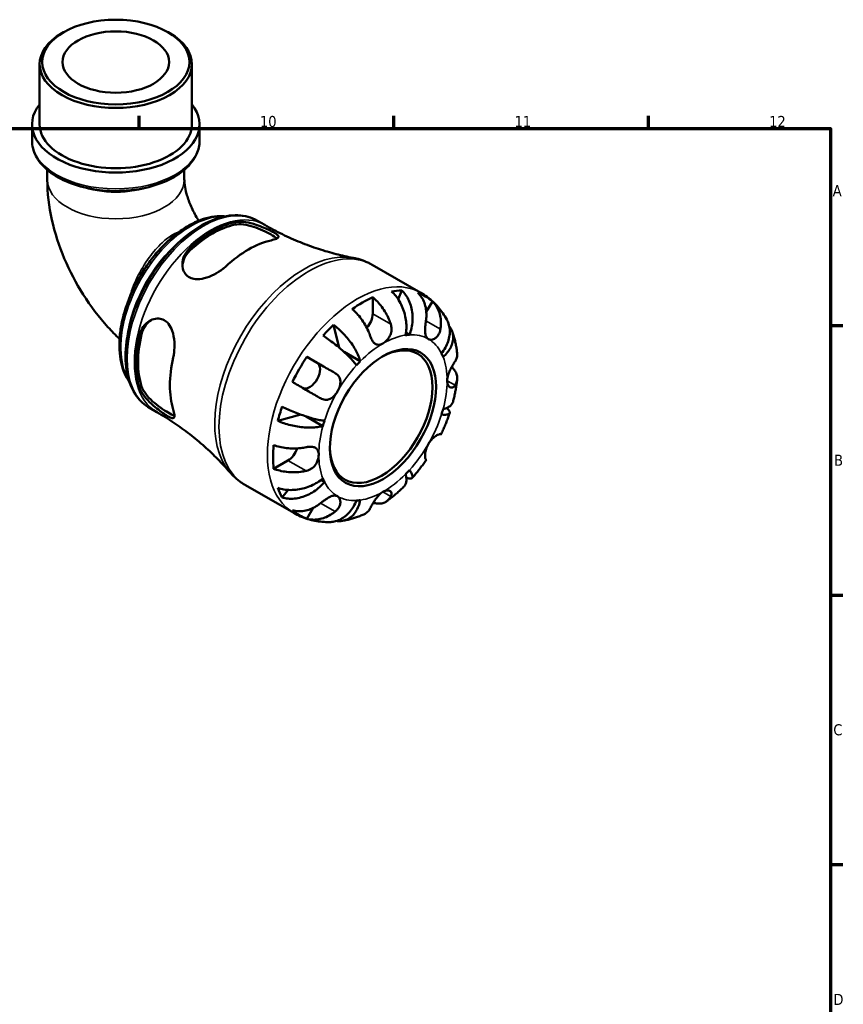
# Model space of a CAD drawing. Header units: millimetres. Extents: x 0 to 902, y -215 to 604.
# Tile 5 of 5: x 598 to 825, y 333 to 604. Entities that reach past the tile are written whole.
import ezdxf

# ---------------------------------------------------------------- set-up
doc = ezdxf.new("R2010")
doc.units = ezdxf.units.MM
for name, color, linetype, lineweight in [('Border (ANSI)', 7, 'Continuous', 70), ('Visible (ANSI)', 7, 'Continuous', 50), ('Visible Narrow (ANSI)', 7, 'Continuous', 35)]:
    doc.layers.add(name, color=color, linetype=linetype, lineweight=lineweight)
doc.styles.add('Note Text (ANSI)', font='tahoma.ttf')

# ---------------------------------------------------------------- blocks, each defined once
blk = doc.blocks.new('Borders Default Border')
at = {"layer": 'Border (ANSI)'}
for p, q in [((630.75, 574), (630.75, 577.45)), ((700.83, 574), (700.83, 577.45)), ((770.92, 574), (770.92, 577.45)), ((821, 519.75), (824.45, 519.75)), ((821, 445.5), (824.45, 445.5)), ((821, 371.25), (824.45, 371.25))]:
    blk.add_line(p, q, dxfattribs=at)
at = {"layer": 'Border (ANSI)', "flags": 128}
blk.add_lwpolyline([(20, 20), (20, 574), (821, 574), (821, 20), (20, 20)], dxfattribs=at)
at = {"layer": 'Border (ANSI)', "attachment_point": 7, "style": 'Note Text (ANSI)'}
for s, insert, char_height in [('10', (663.96, 574.34), 3.048), ('11', (734.04, 574.4), 3.048), ('12', (804.13, 574.4), 3.048), ('A', (821.63, 555.35), 3.05), ('B', (821.99, 481.1), 3.05), ('C', (821.8, 406.8), 3.05), ('D', (821.81, 332.6), 3.05)]:
    blk.add_mtext(s, dxfattribs=dict(at, insert=insert, char_height=char_height))

msp = doc.modelspace()

# ---------------------------------------------------------------- linework, layer by layer
at = {"layer": 'Visible (ANSI)'}
for p, q in [((609.916, 600.507), (609.42, 600.219)), ((638.671, 600.507), (639.168, 600.219)), ((603.339, 575.123), (603.339, 591.719)), ((645.249, 575.123), (645.249, 591.719)), ((601.243, 570.633), (601.243, 575.123)), ((647.344, 570.633), (647.344, 575.123)), ((605.434, 562.598), (605.434, 559.97)), ((643.153, 562.598), (643.153, 559.97)), ((663.27, 548.584), (665.292, 547.419)), ((694.903, 536.426), (708.228, 528.752)), ((702.991, 529.389), (702.029, 526.945)), ((695.005, 527.497), (695.005, 522.945)), ((711.46, 526.383), (709.766, 523.449)), ((684.195, 519.923), (685.819, 513.599)), ((705.117, 517.167), (704.18, 517.707)), ((676.893, 511.102), (679.676, 509.486)), ((691.594, 509.881), (687.123, 512.456)), ((633.578, 497.022), (635.6, 495.857)), ((675.223, 495.181), (668.901, 493.431)), ((681.293, 492.038), (676.724, 494.669)), ((671.67, 482.529), (667.733, 480.262)), ((659.971, 475.765), (673.296, 468.091)), ((681.726, 476.653), (680.786, 477.194)), ((671.72, 474.443), (670.075, 472.376)), ((678.602, 469.472), (676.893, 466.511))]:
    msp.add_line(p, q, dxfattribs=at)
for centre, major_axis, ratio in [((624.294, 592.291), (-20.255, 0), 0.5758617), ((624.294, 592.291), (-14.668, 0), 0.5758617), ((697.833, 494.35), (-10.33, -17.938), 0.5780931)]:
    msp.add_ellipse(centre, major_axis=major_axis, ratio=ratio, dxfattribs=at)
for centre, major_axis, ratio, start_param, end_param in [((624.294, 591.719), (-20.955, 0), 0.5758617, 5.5016397, 10.2063236), ((624.294, 575.123), (-23.05, 0), 0.5758617, 5.8534856, 9.8544776), ((624.294, 575.123), (-20.955, 0), 0.5758617, 0, 3.1415927), ((650.899, 521.378), (14.847, 25.782), 0.5780931, 0.4831892, 1.0837397), ((650.899, 521.378), (14.447, 25.088), 0.5780931, 0.4746049, 1.092324), ((660.798, 515.677), (-15.245, -26.474), 0.5780931, 3.6328631, 4.2172511), ((692.176, 497.607), (17.365, 30.155), 0.5780931, 0.328385, 0.4531457), ((692.176, 497.607), (17.365, 30.155), 0.5780931, 0.6682605, 0.8986684), ((692.176, 497.607), (17.365, 30.155), 0.5780931, 6.1660477, 6.3964555), ((692.176, 521.316), (-1.996, -3.466), 0.5780931, 1.2293367, 2.3542608), ((692.176, 497.607), (17.365, 30.155), 0.5780931, 1.1137832, 1.2385439), ((650.899, 521.378), (14.847, 25.782), 0.5780931, 2.0539855, 2.654536), ((650.899, 521.378), (14.447, 25.088), 0.5780931, 2.0454012, 2.6631203), ((697.338, 494.635), (9.981, 17.332), 0.5780931, 2.3715442, 7.0532338), ((697.833, 494.35), (12.476, 21.665), 0.5780931, 0.3587599, 0.4227708), ((660.798, 515.677), (-15.245, -26.474), 0.5780931, 5.2036594, 5.7880475), ((692.176, 497.607), (17.365, 30.155), 0.5780931, 1.4536587, 1.6840665), ((697.833, 494.35), (-12.476, -21.665), 0.5780931, 4.2857507, 4.3497617), ((697.833, 494.35), (12.476, 21.665), 0.5780931, 5.8565471, 5.920558), ((677.676, 506.022), (1.996, 3.466), 0.5780931, 3.2060129, 6.2812516), ((692.176, 497.607), (17.365, 30.155), 0.5780931, 1.8991814, 2.023942), ((697.833, 494.35), (12.476, 21.665), 0.5780931, 5.0711489, 5.1351598), ((697.833, 494.35), (-12.476, -21.665), 0.5780931, 5.0711489, 5.1351598), ((692.176, 497.607), (17.365, 30.155), 0.5780931, 2.2390569, 2.4694647), ((671.67, 485.799), (-1.996, -3.466), 0.5780931, 0.7834645, 1.9156896), ((697.833, 494.35), (-12.476, -21.665), 0.5780931, 5.8565471, 5.920558), ((697.833, 494.35), (12.476, 21.665), 0.5780931, 4.2857507, 4.3497617), ((692.176, 497.607), (-17.365, -30.155), 0.5780931, 5.8261722, 5.9509328), ((697.833, 494.35), (-12.476, -21.665), 0.5780931, 0.3587599, 0.4227708), ((692.176, 497.607), (-17.365, -30.155), 0.5780931, 6.1660477, 6.3964555)]:
    msp.add_ellipse(centre, major_axis=major_axis, ratio=ratio, start_param=start_param, end_param=end_param, dxfattribs=at)
for points, knots in [([(601.243, 570.633), (601.243, 569.212), (601.603, 567.796), (602.995, 565.072), (604.064, 563.774), (606.844, 561.388), (608.599, 560.32), (612.582, 558.566), (614.814, 557.886), (619.511, 556.983), (621.972, 556.757), (626.886, 556.774), (629.337, 557.016), (633.999, 557.948), (636.209, 558.638), (640.174, 560.42), (641.928, 561.513), (644.766, 564.019), (645.861, 565.433), (647.068, 568.139), (647.344, 569.385), (647.344, 570.633)], [3.9269908, 3.9269908, 3.9269908, 3.9269908, 4.2131481, 4.2131481, 4.5180924, 4.5180924, 4.845054, 4.845054, 5.1753401, 5.1753401, 5.503927, 5.503927, 5.8317454, 5.8317454, 6.1603857, 6.1603857, 6.4907039, 6.4907039, 6.8171874, 6.8171874, 7.0685835, 7.0685835, 7.0685835, 7.0685835]), ([(605.434, 559.97), (605.434, 556.196), (605.893, 552.484), (607.507, 545.211), (608.666, 541.649), (611.576, 534.748), (613.328, 531.41), (617.35, 525.075), (619.62, 522.077), (623.155, 518.183), (624.222, 517.091), (625.33, 516.044)], [3.1415927, 3.1415927, 3.1415927, 3.1415927, 3.4276227, 3.4276227, 3.7136527, 3.7136527, 3.9996827, 3.9996827, 4.2857127, 4.2857127, 4.40275, 4.40275, 4.40275, 4.40275]), ([(643.153, 559.97), (643.153, 559.564), (643.186, 559.017), (643.375, 557.673), (643.539, 556.86), (644.045, 555.027), (644.399, 553.995), (645.306, 551.825), (645.868, 550.685), (646.694, 549.25), (646.893, 548.919), (647.098, 548.592)], [3.14159265, 3.14159265, 3.14159265, 3.14159265, 3.31630659, 3.31630659, 3.50399968, 3.50399968, 3.70785997, 3.70785997, 3.92461994, 3.92461994, 3.99068714, 3.99068714, 3.99068714, 3.99068714]), ([(654.373, 549.792), (654.126, 549.817), (653.877, 549.835), (652.688, 549.885), (651.724, 549.817), (649.731, 549.476), (648.701, 549.194), (646.611, 548.422), (645.55, 547.927), (643.435, 546.741), (642.38, 546.048), (640.306, 544.485), (639.287, 543.616), (637.311, 541.728), (636.354, 540.708), (634.522, 538.546), (633.649, 537.404), (632.005, 535.024), (631.234, 533.788), (629.815, 531.25), (629.166, 529.949), (628.005, 527.314), (627.493, 525.98), (626.62, 523.31), (626.259, 521.974), (625.698, 519.332), (625.499, 518.026), (625.27, 515.476), (625.241, 514.231), (625.358, 511.838), (625.504, 510.689), (625.973, 508.522), (626.294, 507.503), (627.079, 505.694), (627.528, 504.891), (628.05, 504.162)], [7.3231321, 7.3231321, 7.3231321, 7.3231321, 7.3643404, 7.3643404, 7.5183556, 7.5183556, 7.6780504, 7.6780504, 7.841079, 7.841079, 8.0053, 8.0053, 8.1695694, 8.1695694, 8.3335172, 8.3335172, 8.4971025, 8.4971025, 8.6604576, 8.6604576, 8.8237292, 8.8237292, 8.9871151, 8.9871151, 9.1507581, 9.1507581, 9.3147719, 9.3147719, 9.4791153, 9.4791153, 9.6432868, 9.6432868, 9.8059087, 9.8059087, 9.9547504, 9.9547504, 9.9547504, 9.9547504]), ([(663.27, 548.584), (661.677, 549.501), (659.852, 550.005), (655.885, 550.168), (653.732, 549.788), (649.267, 548.163), (646.948, 546.871), (642.44, 543.517), (640.253, 541.449), (636.236, 536.763), (634.406, 534.148), (631.278, 528.63), (629.979, 525.73), (628.038, 519.917), (627.398, 517.007), (626.854, 511.451), (626.954, 508.806), (627.924, 504.068), (628.79, 501.965), (631.001, 498.913), (632.2, 497.815), (633.578, 497.022)], [5.4997209, 5.4997209, 5.4997209, 5.4997209, 5.7929356, 5.7929356, 6.1019464, 6.1019464, 6.4276795, 6.4276795, 6.7555425, 6.7555425, 7.0820997, 7.0820997, 7.4080963, 7.4080963, 7.7347334, 7.7347334, 8.0626536, 8.0626536, 8.3877728, 8.3877728, 8.6413135, 8.6413135, 8.6413135, 8.6413135]), ([(657.121, 548.196), (657.326, 548.24), (657.543, 548.274), (658.441, 548.36), (659.196, 548.323), (660.923, 548.06), (661.91, 547.804), (663.667, 547.227), (664.435, 546.933), (665.735, 546.386), (666.27, 546.144), (667.238, 545.675), (667.655, 545.457), (668.437, 544.997), (668.74, 544.774), (669.123, 544.326), (669.123, 544.114), (668.73, 543.73), (668.362, 543.556), (667.587, 543.316), (667.319, 543.245), (667.021, 543.177)], [-2.4578268, -2.4578268, -2.4578268, -2.4578268, -2.3666352, -2.3666352, -2.0973585, -2.0973585, -1.7850668, -1.7850668, -1.5391239, -1.5391239, -1.3442775, -1.3442775, -1.1470909, -1.1470909, -0.8924186, -0.8924186, -0.5700865, -0.5700865, -0.2686379, -0.2686379, -0.135989, -0.135989, -0.135989, -0.135989]), ([(657.121, 547.509), (657.769, 547.643), (658.582, 547.661), (660.346, 547.447), (661.298, 547.217), (663.027, 546.665), (663.926, 546.314), (665.61, 545.557), (666.394, 545.154), (667.648, 544.432), (668.179, 544.078), (668.558, 543.745), (668.583, 543.722), (668.608, 543.699)], [1.0675684, 1.0675684, 1.0675684, 1.0675684, 1.3561218, 1.3561218, 1.6446752, 1.6446752, 1.9107156, 1.9107156, 2.1767561, 2.1767561, 2.4427965, 2.4427965, 2.4630909, 2.4630909, 2.4630909, 2.4630909]), ([(665.292, 547.419), (666.882, 546.504), (668.503, 545.644), (671.779, 544.047), (673.435, 543.311), (676.748, 541.97), (678.406, 541.365), (681.694, 540.286), (683.324, 539.813), (686.528, 538.994), (688.101, 538.648), (689.634, 538.361)], [5.49972085, 5.49972085, 5.49972085, 5.49972085, 5.5397163, 5.5397163, 5.57971174, 5.57971174, 5.61970719, 5.61970719, 5.65970263, 5.65970263, 5.69969808, 5.69969808, 5.69969808, 5.69969808]), ([(654.576, 536.011), (654.313, 535.768), (654.031, 535.53), (653.013, 534.738), (652.211, 534.225), (650.487, 533.329), (649.56, 532.957), (647.816, 532.516), (646.995, 532.422), (645.656, 532.542), (645.124, 532.684), (644.203, 533.152), (643.822, 533.46), (643.14, 534.299), (642.885, 534.848), (642.573, 536.2), (642.589, 537.021), (642.979, 538.662), (643.368, 539.481), (644.154, 540.5), (644.403, 540.774), (644.676, 541.029)], [-2.480382, -2.480382, -2.480382, -2.480382, -2.3632864, -2.3632864, -2.0797682, -2.0797682, -1.7797913, -1.7797913, -1.5082102, -1.5082102, -1.3050069, -1.3050069, -1.1133462, -1.1133462, -0.8807716, -0.8807716, -0.5859506, -0.5859506, -0.278928, -0.278928, -0.1569413, -0.1569413, -0.1569413, -0.1569413]), ([(642.64, 536.162), (642.687, 536.815), (642.849, 537.498), (643.484, 538.967), (644.028, 539.73), (644.676, 540.342)], [0.59173766, 0.59173766, 0.59173766, 0.59173766, 0.82063425, 0.82063425, 1.10918766, 1.10918766, 1.10918766, 1.10918766]), ([(694.903, 536.426), (694.576, 536.614), (694.243, 536.791), (693.565, 537.121), (693.22, 537.275), (692.522, 537.557), (692.168, 537.687), (691.454, 537.921), (691.094, 538.026), (690.367, 538.211), (690.002, 538.292), (689.634, 538.361)], [5.49972085, 5.49972085, 5.49972085, 5.49972085, 5.5397163, 5.5397163, 5.57971174, 5.57971174, 5.61970719, 5.61970719, 5.65970263, 5.65970263, 5.69969808, 5.69969808, 5.69969808, 5.69969808]), ([(704.072, 517.066), (704.182, 517.621), (704.259, 518.252), (704.308, 519.547), (704.28, 520.21), (704.148, 521.427), (704.032, 522.092), (703.702, 523.4), (703.487, 524.043), (703.024, 525.18), (702.734, 525.78), (702.076, 526.904), (701.708, 527.43), (700.995, 528.304), (700.587, 528.736), (700.157, 529.114)], [4.4593823, 4.4593823, 4.4593823, 4.4593823, 4.6457401, 4.6457401, 4.832098, 4.832098, 5.0177489, 5.0177489, 5.2033998, 5.2033998, 5.388581, 5.388581, 5.5737621, 5.5737621, 5.753847, 5.753847, 5.753847, 5.753847]), ([(702.991, 529.389), (703.398, 529.008), (703.77, 528.573), (704.397, 527.69), (704.708, 527.16), (705.23, 526.022), (705.442, 525.415), (705.745, 524.262), (705.865, 523.61), (705.991, 522.282), (705.998, 521.606), (705.921, 520.369), (705.831, 519.694), (705.54, 518.376), (705.34, 517.733), (705.117, 517.167)], [0.1897184, 0.1897184, 0.1897184, 0.1897184, 0.3698032, 0.3698032, 0.5549844, 0.5549844, 0.7401655, 0.7401655, 0.9258164, 0.9258164, 1.1114673, 1.1114673, 1.2978252, 1.2978252, 1.484183, 1.484183, 1.484183, 1.484183]), ([(695.005, 527.497), (695.457, 527.129), (695.898, 526.714), (696.692, 525.875), (697.116, 525.373), (697.906, 524.304), (698.273, 523.737), (698.891, 522.664), (699.199, 522.058), (699.662, 520.985), (699.838, 520.52), (699.983, 520.078)], [0.18972425, 0.18972425, 0.18972425, 0.18972425, 0.36926522, 0.36926522, 0.55452014, 0.55452014, 0.73977506, 0.73977506, 0.92607912, 0.92607912, 1.06568045, 1.06568045, 1.06568045, 1.06568045]), ([(709.654, 521.016), (709.728, 521.479), (709.775, 521.965), (709.805, 523.087), (709.76, 523.718), (709.58, 524.833), (709.431, 525.421), (709.015, 526.527), (708.749, 527.044), (708.189, 527.905), (707.846, 528.33), (707.46, 528.704)], [4.90264375, 4.90264375, 4.90264375, 4.90264375, 5.04224508, 5.04224508, 5.22854914, 5.22854914, 5.41380406, 5.41380406, 5.59905898, 5.59905898, 5.77859995, 5.77859995, 5.77859995, 5.77859995]), ([(715.391, 521.39), (715.064, 521.976), (714.708, 522.552), (713.931, 523.672), (713.511, 524.216), (712.61, 525.264), (712.128, 525.767), (711.106, 526.721), (710.565, 527.172), (709.433, 528.011), (708.841, 528.4), (708.228, 528.752)], [5.16582844, 5.16582844, 5.16582844, 5.16582844, 5.23260693, 5.23260693, 5.29938541, 5.29938541, 5.36616389, 5.36616389, 5.43294237, 5.43294237, 5.49972085, 5.49972085, 5.49972085, 5.49972085]), ([(711.46, 526.383), (711.846, 526.009), (712.189, 525.584), (712.749, 524.722), (713.015, 524.205), (713.431, 523.1), (713.58, 522.512), (713.76, 521.396), (713.805, 520.765), (713.775, 519.644), (713.728, 519.158), (713.654, 518.695)], [0.18972425, 0.18972425, 0.18972425, 0.18972425, 0.36926522, 0.36926522, 0.55452014, 0.55452014, 0.73977506, 0.73977506, 0.92607912, 0.92607912, 1.06568045, 1.06568045, 1.06568045, 1.06568045]), ([(694.326, 516.821), (694.181, 517.263), (694.006, 517.727), (693.542, 518.801), (693.234, 519.406), (692.616, 520.48), (692.249, 521.047), (691.459, 522.115), (691.035, 522.617), (690.241, 523.456), (689.8, 523.871), (689.348, 524.239)], [4.90264375, 4.90264375, 4.90264375, 4.90264375, 5.04224508, 5.04224508, 5.22854914, 5.22854914, 5.41380406, 5.41380406, 5.59905898, 5.59905898, 5.77859995, 5.77859995, 5.77859995, 5.77859995]), ([(630.803, 516.999), (630.866, 517.273), (630.945, 517.539), (631.319, 518.564), (631.727, 519.253), (632.817, 520.503), (633.531, 521.025), (634.91, 521.584), (635.549, 521.697), (636.672, 521.609), (637.15, 521.47), (638.041, 520.98), (638.44, 520.636), (639.231, 519.659), (639.576, 518.985), (640.159, 517.301), (640.345, 516.25), (640.484, 514.182), (640.452, 513.164), (640.274, 511.768), (640.202, 511.355), (640.112, 510.959)], [-2.4578268, -2.4578268, -2.4578268, -2.4578268, -2.3666352, -2.3666352, -2.0973585, -2.0973585, -1.7850668, -1.7850668, -1.5391239, -1.5391239, -1.3442775, -1.3442775, -1.1470909, -1.1470909, -0.8924186, -0.8924186, -0.5700865, -0.5700865, -0.2686379, -0.2686379, -0.135989, -0.135989, -0.135989, -0.135989]), ([(631.397, 517.341), (631.603, 518.21), (631.993, 519.064), (632.951, 520.354), (633.467, 520.84), (634.014, 521.209)], [1.06756841, 1.06756841, 1.06756841, 1.06756841, 1.35612182, 1.35612182, 1.58657376, 1.58657376, 1.58657376, 1.58657376]), ([(710.333, 516), (710.185, 516.086), (710.054, 516.2), (709.821, 516.491), (709.723, 516.671), (709.54, 517.161), (709.475, 517.493), (709.412, 518.216), (709.411, 518.596), (709.444, 519.275), (709.468, 519.559), (709.527, 520.122), (709.562, 520.398), (709.619, 520.786), (709.636, 520.902), (709.654, 521.016)], [0, 0, 0, 0, 0.08884908, 0.08884908, 0.18379648, 0.18379648, 0.31419699, 0.31419699, 0.43784665, 0.43784665, 0.52411276, 0.52411276, 0.60765264, 0.60765264, 0.6434969, 0.6434969, 0.6434969, 0.6434969]), ([(713.94, 512.047), (714.319, 512.523), (714.689, 513.067), (715.312, 514.192), (715.565, 514.773), (715.929, 515.843), (716.073, 516.432), (716.228, 517.596), (716.239, 518.173), (716.154, 519.198), (716.051, 519.742), (715.753, 520.659), (715.583, 521.043), (715.391, 521.389)], [4.4593823, 4.4593823, 4.4593823, 4.4593823, 4.6457401, 4.6457401, 4.832098, 4.832098, 5.0177489, 5.0177489, 5.2033998, 5.2033998, 5.388581, 5.388581, 5.5333978, 5.5333978, 5.5333978, 5.5333978]), ([(684.195, 519.923), (684.672, 519.571), (685.15, 519.18), (686.028, 518.4), (686.507, 517.939), (687.431, 516.967), (687.875, 516.456), (688.647, 515.498), (689.046, 514.961), (689.775, 513.882), (690.103, 513.339), (690.641, 512.356), (690.899, 511.825), (691.321, 510.802), (691.484, 510.309), (691.594, 509.881)], [0.1897184, 0.1897184, 0.1897184, 0.1897184, 0.3698032, 0.3698032, 0.5549844, 0.5549844, 0.7401655, 0.7401655, 0.9258164, 0.9258164, 1.1114673, 1.1114673, 1.2978252, 1.2978252, 1.484183, 1.484183, 1.484183, 1.484183]), ([(699.983, 520.078), (700.049, 519.878), (700.1, 519.672), (700.168, 519.267), (700.187, 519.069), (700.197, 518.621), (700.18, 518.372), (700.07, 517.686), (699.932, 517.262), (699.519, 516.418), (699.236, 516.016), (698.579, 515.302), (698.207, 515.004), (697.833, 514.789)], [-0.64798358, -0.64798358, -0.64798358, -0.64798358, -0.58129223, -0.58129223, -0.51957432, -0.51957432, -0.44316993, -0.44316993, -0.3085364, -0.3085364, -0.15881239, -0.15881239, 0, 0, 0, 0]), ([(713.654, 518.695), (713.633, 518.563), (713.607, 518.433), (713.514, 518.049), (713.431, 517.803), (713.219, 517.328), (713.09, 517.103), (712.734, 516.616), (712.493, 516.382), (711.915, 515.986), (711.576, 515.859), (710.913, 515.785), (710.598, 515.847), (710.333, 516)], [-0.64434498, -0.64434498, -0.64434498, -0.64434498, -0.60308586, -0.60308586, -0.52007987, -0.52007987, -0.43273909, -0.43273909, -0.31000661, -0.31000661, -0.15868997, -0.15868997, 0, 0, 0, 0]), ([(716.067, 519.568), (716.174, 519.433), (716.271, 519.296), (716.599, 518.788), (716.807, 518.355), (717.085, 517.451), (717.155, 516.98), (717.174, 516.1), (717.124, 515.611), (716.884, 514.634), (716.695, 514.146), (716.245, 513.266), (715.943, 512.794), (715.22, 511.891), (714.798, 511.46), (714.373, 511.088)], [0.3030399, 0.3030399, 0.3030399, 0.3030399, 0.3698032, 0.3698032, 0.5549844, 0.5549844, 0.7401655, 0.7401655, 0.9258164, 0.9258164, 1.1114673, 1.1114673, 1.2978252, 1.2978252, 1.484183, 1.484183, 1.484183, 1.484183]), ([(718.241, 512.171), (718.195, 512.574), (718.141, 512.977), (718.014, 513.781), (717.942, 514.181), (717.78, 514.98), (717.69, 515.378), (717.49, 516.171), (717.38, 516.566), (717.141, 517.352), (717.011, 517.743), (716.87, 518.131)], [4.83560922, 4.83560922, 4.83560922, 4.83560922, 4.87762751, 4.87762751, 4.91964579, 4.91964579, 4.96166407, 4.96166407, 5.00368235, 5.00368235, 5.04570064, 5.04570064, 5.04570064, 5.04570064]), ([(690.549, 508.778), (690.326, 509.087), (690.039, 509.45), (689.376, 510.219), (689, 510.625), (688.253, 511.388), (687.815, 511.815), (686.883, 512.679), (686.389, 513.116), (685.457, 513.907), (684.934, 514.334), (683.875, 515.162), (683.338, 515.563), (682.375, 516.253), (681.862, 516.607), (681.361, 516.933)], [4.4593823, 4.4593823, 4.4593823, 4.4593823, 4.6457401, 4.6457401, 4.832098, 4.832098, 5.0177489, 5.0177489, 5.2033998, 5.2033998, 5.388581, 5.388581, 5.5737621, 5.5737621, 5.753847, 5.753847, 5.753847, 5.753847]), ([(697.833, 514.789), (697.567, 514.636), (697.303, 514.526), (696.756, 514.397), (696.477, 514.391), (695.96, 514.513), (695.724, 514.635), (695.313, 514.978), (695.137, 515.181), (694.874, 515.576), (694.779, 515.742), (694.61, 516.081), (694.535, 516.251), (694.417, 516.556), (694.37, 516.687), (694.326, 516.821)], [0, 0, 0, 0, 0.11274969, 0.11274969, 0.24046199, 0.24046199, 0.3630761, 0.3630761, 0.46982648, 0.46982648, 0.53680834, 0.53680834, 0.59738122, 0.59738122, 0.64072731, 0.64072731, 0.64072731, 0.64072731]), ([(676.893, 511.102), (677.41, 510.803), (677.95, 510.492), (678.978, 509.899), (679.559, 509.564), (680.725, 508.891), (681.309, 508.553), (682.366, 507.943), (682.936, 507.614), (683.892, 507.06), (684.29, 506.83), (684.654, 506.619)], [0.18972425, 0.18972425, 0.18972425, 0.18972425, 0.36926522, 0.36926522, 0.55452014, 0.55452014, 0.73977506, 0.73977506, 0.92607912, 0.92607912, 1.06568045, 1.06568045, 1.06568045, 1.06568045]), ([(717.661, 509.82), (717.825, 510.082), (717.964, 510.364), (718.198, 511.032), (718.261, 511.423), (718.263, 511.907), (718.256, 512.038), (718.24, 512.171)], [4.90264375, 4.90264375, 4.90264375, 4.90264375, 5.04224508, 5.04224508, 5.22854914, 5.22854914, 5.2944972, 5.2944972, 5.2944972, 5.2944972]), ([(715.511, 504.53), (715.511, 504.806), (715.541, 505.098), (715.664, 505.732), (715.762, 506.072), (716.056, 506.893), (716.273, 507.366), (716.659, 508.12), (716.817, 508.407), (717.087, 508.878), (717.2, 509.068), (717.417, 509.427), (717.52, 509.594), (717.63, 509.77), (717.645, 509.795), (717.661, 509.82)], [-2.77804136, -2.77804136, -2.77804136, -2.77804136, -2.67672151, -2.67672151, -2.56558131, -2.56558131, -2.40960112, -2.40960112, -2.30519389, -2.30519389, -2.22617552, -2.22617552, -2.14450488, -2.14450488, -2.1308178, -2.1308178, -2.1308178, -2.1308178]), ([(716.755, 508.291), (717.055, 508.013), (717.309, 507.724), (717.744, 507.117), (717.944, 506.745), (718.204, 505.984), (718.264, 505.596), (718.261, 504.882), (718.198, 504.492), (717.964, 503.823), (717.825, 503.541), (717.661, 503.279)], [0.21289028, 0.21289028, 0.21289028, 0.21289028, 0.36926522, 0.36926522, 0.55452014, 0.55452014, 0.73977506, 0.73977506, 0.92607912, 0.92607912, 1.06568045, 1.06568045, 1.06568045, 1.06568045]), ([(684.654, 506.619), (684.758, 506.56), (684.857, 506.495), (685.144, 506.288), (685.315, 506.133), (685.622, 505.778), (685.752, 505.579), (685.996, 505.06), (686.079, 504.731), (686.133, 503.946), (686.074, 503.491), (685.808, 502.545), (685.598, 502.062), (685.333, 501.604)], [-0.64434498, -0.64434498, -0.64434498, -0.64434498, -0.60308586, -0.60308586, -0.52007987, -0.52007987, -0.43273909, -0.43273909, -0.31000661, -0.31000661, -0.15868997, -0.15868997, 0, 0, 0, 0]), ([(717.661, 503.279), (717.605, 503.191), (717.547, 503.111), (717.388, 502.924), (717.284, 502.83), (717.054, 502.683), (716.929, 502.636), (716.613, 502.594), (716.424, 502.638), (716.039, 502.878), (715.855, 503.103), (715.586, 503.712), (715.511, 504.098), (715.511, 504.53)], [-0.64008532, -0.64008532, -0.64008532, -0.64008532, -0.59222185, -0.59222185, -0.51595037, -0.51595037, -0.43235608, -0.43235608, -0.30863031, -0.30863031, -0.15844955, -0.15844955, 0, 0, 0, 0]), ([(717.111, 498.705), (717.218, 499.117), (717.319, 499.529), (717.508, 500.355), (717.597, 500.768), (717.761, 501.595), (717.837, 502.009), (717.976, 502.837), (718.039, 503.252), (718.152, 504.08), (718.202, 504.494), (718.245, 504.908)], [4.37306584, 4.37306584, 4.37306584, 4.37306584, 4.41560022, 4.41560022, 4.4581346, 4.4581346, 4.50066899, 4.50066899, 4.54320337, 4.54320337, 4.58573775, 4.58573775, 4.58573775, 4.58573775]), ([(640.112, 496.57), (640.191, 496.312), (640.256, 496.072), (640.433, 495.32), (640.477, 494.914), (640.391, 494.347), (640.249, 494.202), (639.759, 494.201), (639.429, 494.318), (638.654, 494.726), (638.264, 494.963), (637.397, 495.535), (636.939, 495.857), (635.87, 496.65), (635.266, 497.126), (633.938, 498.269), (633.234, 498.945), (632.006, 500.35), (631.491, 501.08), (631, 502.068), (630.887, 502.343), (630.803, 502.61)], [-2.480382, -2.480382, -2.480382, -2.480382, -2.3632864, -2.3632864, -2.0797682, -2.0797682, -1.7797913, -1.7797913, -1.5082102, -1.5082102, -1.3050069, -1.3050069, -1.1133462, -1.1133462, -0.8807716, -0.8807716, -0.5859506, -0.5859506, -0.278928, -0.278928, -0.1569413, -0.1569413, -0.1569413, -0.1569413]), ([(640.45, 494.908), (640.414, 494.918), (640.378, 494.93), (639.896, 495.09), (639.322, 495.371), (638.695, 495.732), (638.068, 496.093), (637.326, 496.57), (635.829, 497.648), (635.076, 498.252), (633.733, 499.474), (633.059, 500.184), (631.993, 501.608), (631.603, 502.323), (631.397, 502.953)], [-0.2884529, -0.2884529, -0.2884529, -0.2884529, -0.2660404, -0.2660404, 0, 0, 0, 0.2660404, 0.2660404, 0.5320808, 0.5320808, 0.8206342, 0.8206342, 1.1091877, 1.1091877, 1.1091877, 1.1091877]), ([(680.654, 499.691), (680.29, 499.902), (679.892, 500.132), (678.936, 500.685), (678.366, 501.014), (677.309, 501.625), (676.725, 501.963), (675.559, 502.636), (674.978, 502.971), (673.95, 503.564), (673.41, 503.875), (672.893, 504.173)], [4.90264375, 4.90264375, 4.90264375, 4.90264375, 5.04224508, 5.04224508, 5.22854914, 5.22854914, 5.41380406, 5.41380406, 5.59905898, 5.59905898, 5.77859995, 5.77859995, 5.77859995, 5.77859995]), ([(685.333, 501.604), (685.185, 501.347), (685.021, 501.101), (684.654, 500.624), (684.449, 500.396), (683.934, 499.917), (683.615, 499.692), (682.958, 499.383), (682.629, 499.296), (682.058, 499.259), (681.823, 499.277), (681.365, 499.372), (681.144, 499.448), (680.836, 499.592), (680.744, 499.639), (680.654, 499.691)], [0, 0, 0, 0, 0.08884908, 0.08884908, 0.18379648, 0.18379648, 0.31419699, 0.31419699, 0.43784665, 0.43784665, 0.52411276, 0.52411276, 0.60765264, 0.60765264, 0.6434969, 0.6434969, 0.6434969, 0.6434969]), ([(670.075, 497.384), (670.608, 497.115), (671.171, 496.847), (672.251, 496.359), (672.866, 496.095), (674.113, 495.592), (674.745, 495.352), (675.896, 494.941), (676.52, 494.73), (677.734, 494.354), (678.322, 494.187), (679.356, 493.921), (679.895, 493.797), (680.891, 493.604), (681.347, 493.536), (681.726, 493.496)], [0.1897184, 0.1897184, 0.1897184, 0.1897184, 0.3698032, 0.3698032, 0.5549844, 0.5549844, 0.7401655, 0.7401655, 0.9258164, 0.9258164, 1.1114673, 1.1114673, 1.2978252, 1.2978252, 1.484183, 1.484183, 1.484183, 1.484183]), ([(715.361, 497.009), (715.565, 496.829), (715.746, 496.648), (716.051, 496.276), (716.154, 496.093), (716.239, 495.793), (716.228, 495.65), (716.073, 495.417), (715.929, 495.327), (715.565, 495.208), (715.312, 495.167), (714.689, 495.145), (714.319, 495.164), (713.94, 495.204)], [0.4026033, 0.4026033, 0.4026033, 0.4026033, 0.5549844, 0.5549844, 0.7401655, 0.7401655, 0.9258164, 0.9258164, 1.1114673, 1.1114673, 1.2978252, 1.2978252, 1.484183, 1.484183, 1.484183, 1.484183]), ([(714.373, 496.661), (714.798, 496.779), (715.22, 496.933), (715.943, 497.292), (716.245, 497.497), (716.695, 497.907), (716.884, 498.149), (717.049, 498.505), (717.084, 498.605), (717.11, 498.705)], [4.45938231, 4.45938231, 4.45938231, 4.45938231, 4.64574015, 4.64574015, 4.83209799, 4.83209799, 5.0177489, 5.0177489, 5.08746099, 5.08746099, 5.08746099, 5.08746099]), ([(655.652, 479.351), (654.635, 480.532), (653.545, 481.719), (651.229, 484.079), (650.002, 485.252), (647.419, 487.554), (646.063, 488.685), (643.24, 490.877), (641.772, 491.939), (638.747, 493.971), (637.189, 494.942), (635.6, 495.857)], [2.15815097, 2.15815097, 2.15815097, 2.15815097, 2.19814642, 2.19814642, 2.23814186, 2.23814186, 2.27813731, 2.27813731, 2.31813275, 2.31813275, 2.3581282, 2.3581282, 2.3581282, 2.3581282]), ([(713.792, 489.708), (713.978, 490.094), (714.159, 490.483), (714.511, 491.264), (714.682, 491.656), (715.014, 492.444), (715.174, 492.84), (715.485, 493.633), (715.636, 494.032), (715.925, 494.83), (716.065, 495.231), (716.199, 495.633)], [4.05717495, 4.05717495, 4.05717495, 4.05717495, 4.09909647, 4.09909647, 4.141018, 4.141018, 4.18293952, 4.18293952, 4.22486105, 4.22486105, 4.26678257, 4.26678257, 4.26678257, 4.26678257]), ([(681.293, 492.038), (680.868, 491.921), (680.36, 491.817), (679.264, 491.672), (678.676, 491.631), (677.556, 491.607), (676.922, 491.621), (675.624, 491.713), (674.96, 491.791), (673.744, 491.981), (673.079, 492.11), (671.776, 492.423), (671.136, 492.608), (670.022, 492.977), (669.444, 493.195), (668.901, 493.431)], [4.4593823, 4.4593823, 4.4593823, 4.4593823, 4.6457401, 4.6457401, 4.832098, 4.832098, 5.0177489, 5.0177489, 5.2033998, 5.2033998, 5.388581, 5.388581, 5.5737621, 5.5737621, 5.753847, 5.753847, 5.753847, 5.753847]), ([(710.333, 487.096), (710.481, 487.352), (710.645, 487.598), (711.01, 488.077), (711.211, 488.307), (711.701, 488.8), (711.991, 489.042), (712.525, 489.422), (712.765, 489.561), (713.115, 489.724), (713.241, 489.77), (713.447, 489.819), (713.528, 489.825), (713.614, 489.809), (713.636, 489.801), (713.654, 489.79)], [0, 0, 0, 0, 0.08884908, 0.08884908, 0.18379648, 0.18379648, 0.31419699, 0.31419699, 0.43784665, 0.43784665, 0.52411276, 0.52411276, 0.60765264, 0.60765264, 0.6434969, 0.6434969, 0.6434969, 0.6434969]), ([(713.654, 489.79), (713.728, 489.746), (713.775, 489.718), (713.805, 489.699), (713.76, 489.724), (713.652, 489.785), (713.633, 489.796), (713.611, 489.808)], [4.90264375, 4.90264375, 4.90264375, 4.90264375, 5.04224508, 5.04224508, 5.22854914, 5.22854914, 5.26459478, 5.26459478, 5.26459478, 5.26459478]), ([(667.733, 486.802), (668.278, 486.595), (668.859, 486.421), (669.983, 486.154), (670.63, 486.039), (671.951, 485.889), (672.626, 485.855), (673.864, 485.856), (674.542, 485.892), (675.703, 486.027), (676.193, 486.107), (676.648, 486.202)], [0.18972425, 0.18972425, 0.18972425, 0.18972425, 0.36926522, 0.36926522, 0.55452014, 0.55452014, 0.73977506, 0.73977506, 0.92607912, 0.92607912, 1.06568045, 1.06568045, 1.06568045, 1.06568045]), ([(676.648, 486.202), (676.801, 486.234), (676.951, 486.261), (677.338, 486.317), (677.568, 486.338), (678.033, 486.35), (678.263, 486.338), (678.793, 486.255), (679.069, 486.162), (679.582, 485.848), (679.791, 485.609), (680.083, 484.986), (680.155, 484.602), (680.155, 484.17)], [-0.64008532, -0.64008532, -0.64008532, -0.64008532, -0.59222185, -0.59222185, -0.51595037, -0.51595037, -0.43235608, -0.43235608, -0.30863031, -0.30863031, -0.15844955, -0.15844955, 0, 0, 0, 0]), ([(709.654, 482.862), (709.633, 482.874), (709.613, 482.893), (709.555, 482.968), (709.521, 483.045), (709.463, 483.256), (709.441, 483.393), (709.411, 483.789), (709.414, 484.069), (709.487, 484.78), (709.572, 485.22), (709.861, 486.153), (710.069, 486.638), (710.333, 487.096)], [-0.64434498, -0.64434498, -0.64434498, -0.64434498, -0.60308586, -0.60308586, -0.52007987, -0.52007987, -0.43273909, -0.43273909, -0.31000661, -0.31000661, -0.15868997, -0.15868997, 0, 0, 0, 0]), ([(680.155, 484.17), (680.155, 483.894), (680.125, 483.601), (679.998, 482.97), (679.895, 482.633), (679.556, 481.838), (679.286, 481.396), (678.716, 480.748), (678.46, 480.517), (677.968, 480.174), (677.745, 480.047), (677.273, 479.834), (677.026, 479.751), (676.733, 479.68), (676.691, 479.671), (676.648, 479.662)], [-2.77804136, -2.77804136, -2.77804136, -2.77804136, -2.67672151, -2.67672151, -2.56558131, -2.56558131, -2.40960112, -2.40960112, -2.30519389, -2.30519389, -2.22617552, -2.22617552, -2.14450488, -2.14450488, -2.1308178, -2.1308178, -2.1308178, -2.1308178]), ([(705.865, 477.734), (706.145, 478.05), (706.423, 478.371), (706.969, 479.022), (707.239, 479.351), (707.771, 480.017), (708.033, 480.354), (708.549, 481.035), (708.803, 481.379), (709.304, 482.074), (709.55, 482.425), (709.792, 482.779)], [3.58721372, 3.58721372, 3.58721372, 3.58721372, 3.62913397, 3.62913397, 3.67105421, 3.67105421, 3.71297446, 3.71297446, 3.7548947, 3.7548947, 3.79681495, 3.79681495, 3.79681495, 3.79681495]), ([(709.792, 482.779), (709.792, 482.78), (709.791, 482.78), (709.775, 482.79), (709.728, 482.818), (709.654, 482.862)], [0.89843989, 0.89843989, 0.89843989, 0.89843989, 0.92607912, 0.92607912, 1.06568045, 1.06568045, 1.06568045, 1.06568045]), ([(676.648, 479.662), (676.193, 479.567), (675.703, 479.487), (674.542, 479.352), (673.864, 479.316), (672.626, 479.314), (671.951, 479.349), (670.63, 479.498), (669.983, 479.614), (668.859, 479.881), (668.278, 480.055), (667.733, 480.262)], [4.90264375, 4.90264375, 4.90264375, 4.90264375, 5.04224508, 5.04224508, 5.22854914, 5.22854914, 5.41380406, 5.41380406, 5.59905898, 5.59905898, 5.77859995, 5.77859995, 5.77859995, 5.77859995]), ([(655.652, 479.351), (655.896, 479.067), (656.15, 478.792), (656.675, 478.257), (656.947, 477.997), (657.508, 477.497), (657.797, 477.256), (658.392, 476.794), (658.697, 476.573), (659.323, 476.153), (659.644, 475.953), (659.971, 475.765)], [2.15815097, 2.15815097, 2.15815097, 2.15815097, 2.19814642, 2.19814642, 2.23814186, 2.23814186, 2.27813731, 2.27813731, 2.31813275, 2.31813275, 2.3581282, 2.3581282, 2.3581282, 2.3581282]), ([(668.901, 474.977), (669.444, 474.794), (670.022, 474.657), (671.136, 474.479), (671.776, 474.423), (673.079, 474.416), (673.744, 474.465), (674.96, 474.633), (675.624, 474.769), (676.922, 475.137), (677.556, 475.369), (678.676, 475.862), (679.264, 476.17), (680.36, 476.858), (680.868, 477.24), (681.293, 477.612)], [0.1897184, 0.1897184, 0.1897184, 0.1897184, 0.3698032, 0.3698032, 0.5549844, 0.5549844, 0.7401655, 0.7401655, 0.9258164, 0.9258164, 1.1114673, 1.1114673, 1.2978252, 1.2978252, 1.484183, 1.484183, 1.484183, 1.484183]), ([(703.659, 475.409), (703.734, 475.483), (703.804, 475.565), (704.032, 475.889), (704.148, 476.175), (704.28, 476.773), (704.308, 477.139), (704.259, 477.948), (704.182, 478.391), (704.072, 478.819)], [0.85526472, 0.85526472, 0.85526472, 0.85526472, 0.92581641, 0.92581641, 1.11146732, 1.11146732, 1.29782516, 1.29782516, 1.484183, 1.484183, 1.484183, 1.484183]), ([(705.117, 479.922), (705.34, 479.612), (705.54, 479.3), (705.831, 478.745), (705.921, 478.504), (705.998, 478.126), (705.991, 477.955), (705.865, 477.701), (705.745, 477.618), (705.442, 477.538), (705.23, 477.534), (704.76, 477.608), (704.518, 477.671), (704.266, 477.754)], [4.4593823, 4.4593823, 4.4593823, 4.4593823, 4.6457401, 4.6457401, 4.832098, 4.832098, 5.0177489, 5.0177489, 5.2033998, 5.2033998, 5.388581, 5.388581, 5.5372074, 5.5372074, 5.5372074, 5.5372074]), ([(681.726, 476.653), (681.347, 476.177), (680.891, 475.682), (679.895, 474.772), (679.356, 474.356), (678.322, 473.671), (677.734, 473.339), (676.52, 472.784), (675.896, 472.561), (674.745, 472.247), (674.113, 472.126), (672.866, 472.008), (672.251, 472.011), (671.171, 472.111), (670.608, 472.215), (670.075, 472.376)], [4.4593823, 4.4593823, 4.4593823, 4.4593823, 4.6457401, 4.6457401, 4.832098, 4.832098, 5.0177489, 5.0177489, 5.2033998, 5.2033998, 5.388581, 5.388581, 5.5737621, 5.5737621, 5.753847, 5.753847, 5.753847, 5.753847]), ([(698.853, 471.328), (699.191, 471.572), (699.525, 471.822), (700.186, 472.334), (700.513, 472.595), (701.161, 473.129), (701.481, 473.402), (702.115, 473.957), (702.429, 474.24), (703.049, 474.817), (703.356, 475.11), (703.659, 475.409)], [3.26819882, 3.26819882, 3.26819882, 3.26819882, 3.31073827, 3.31073827, 3.35327773, 3.35327773, 3.39581719, 3.39581719, 3.43835665, 3.43835665, 3.4808961, 3.4808961, 3.4808961, 3.4808961]), ([(680.654, 470.787), (680.758, 470.871), (680.863, 470.955), (681.185, 471.208), (681.406, 471.375), (681.865, 471.707), (682.103, 471.87), (682.673, 472.233), (683, 472.418), (683.705, 472.74), (684.07, 472.852), (684.756, 472.913), (685.069, 472.853), (685.333, 472.699)], [-0.64434498, -0.64434498, -0.64434498, -0.64434498, -0.60308586, -0.60308586, -0.52007987, -0.52007987, -0.43273909, -0.43273909, -0.31000661, -0.31000661, -0.15868997, -0.15868997, 0, 0, 0, 0]), ([(685.333, 472.699), (685.481, 472.613), (685.612, 472.499), (685.843, 472.21), (685.938, 472.032), (686.095, 471.556), (686.131, 471.242), (686.071, 470.59), (685.982, 470.261), (685.729, 469.709), (685.596, 469.488), (685.285, 469.07), (685.11, 468.875), (684.831, 468.614), (684.744, 468.538), (684.654, 468.465)], [0, 0, 0, 0, 0.08884908, 0.08884908, 0.18379648, 0.18379648, 0.31419699, 0.31419699, 0.43784665, 0.43784665, 0.52411276, 0.52411276, 0.60765264, 0.60765264, 0.6434969, 0.6434969, 0.6434969, 0.6434969]), ([(694.326, 469.403), (694.375, 469.495), (694.427, 469.592), (694.571, 469.859), (694.668, 470.036), (694.889, 470.43), (695.015, 470.648), (695.35, 471.207), (695.569, 471.551), (696.096, 472.3), (696.407, 472.692), (697.091, 473.397), (697.46, 473.696), (697.833, 473.911)], [-0.64008532, -0.64008532, -0.64008532, -0.64008532, -0.59222185, -0.59222185, -0.51595037, -0.51595037, -0.43235608, -0.43235608, -0.30863031, -0.30863031, -0.15844955, -0.15844955, 0, 0, 0, 0]), ([(699.983, 472.661), (699.838, 472.386), (699.662, 472.123), (699.199, 471.584), (698.891, 471.332), (698.273, 470.971), (697.906, 470.827), (697.116, 470.668), (696.692, 470.655), (695.948, 470.725), (695.569, 470.8), (695.178, 470.92)], [4.90264375, 4.90264375, 4.90264375, 4.90264375, 5.04224508, 5.04224508, 5.22854914, 5.22854914, 5.41380406, 5.41380406, 5.59905898, 5.59905898, 5.75554697, 5.75554697, 5.75554697, 5.75554697]), ([(697.833, 473.911), (698.072, 474.049), (698.31, 474.151), (698.792, 474.286), (699.033, 474.311), (699.551, 474.27), (699.799, 474.162), (700.076, 473.874), (700.147, 473.733), (700.199, 473.45), (700.197, 473.318), (700.146, 473.037), (700.095, 472.889), (700.009, 472.712), (699.996, 472.686), (699.983, 472.661)], [-2.77804136, -2.77804136, -2.77804136, -2.77804136, -2.67672151, -2.67672151, -2.56558131, -2.56558131, -2.40960112, -2.40960112, -2.30519389, -2.30519389, -2.22617552, -2.22617552, -2.14450488, -2.14450488, -2.1308178, -2.1308178, -2.1308178, -2.1308178]), ([(672.893, 468.832), (673.41, 468.685), (673.95, 468.602), (674.978, 468.549), (675.559, 468.578), (676.725, 468.773), (677.309, 468.938), (678.366, 469.342), (678.936, 469.619), (679.892, 470.207), (680.29, 470.491), (680.654, 470.787)], [0.18972425, 0.18972425, 0.18972425, 0.18972425, 0.36926522, 0.36926522, 0.55452014, 0.55452014, 0.73977506, 0.73977506, 0.92607912, 0.92607912, 1.06568045, 1.06568045, 1.06568045, 1.06568045]), ([(683.141, 465.59), (683.548, 465.596), (683.978, 465.641), (684.934, 465.846), (685.457, 466.03), (686.389, 466.472), (686.883, 466.77), (687.815, 467.488), (688.253, 467.908), (689, 468.759), (689.376, 469.27), (690.039, 470.373), (690.326, 470.966), (690.549, 471.532)], [0.4060014, 0.4060014, 0.4060014, 0.4060014, 0.5549844, 0.5549844, 0.7401655, 0.7401655, 0.9258164, 0.9258164, 1.1114673, 1.1114673, 1.2978252, 1.2978252, 1.484183, 1.484183, 1.484183, 1.484183]), ([(691.594, 471.634), (691.484, 471.079), (691.321, 470.497), (690.899, 469.417), (690.641, 468.919), (690.103, 468.088), (689.775, 467.678), (689.046, 466.98), (688.647, 466.691), (687.875, 466.264), (687.431, 466.088), (686.507, 465.874), (686.028, 465.837), (685.414, 465.866), (685.239, 465.883), (685.06, 465.909)], [4.4593823, 4.4593823, 4.4593823, 4.4593823, 4.6457401, 4.6457401, 4.832098, 4.832098, 5.0177489, 5.0177489, 5.2033998, 5.2033998, 5.388581, 5.388581, 5.5737621, 5.5737621, 5.6438322, 5.6438322, 5.6438322, 5.6438322]), ([(692.561, 467.71), (692.689, 467.766), (692.811, 467.827), (693.234, 468.075), (693.542, 468.326), (694.006, 468.866), (694.181, 469.128), (694.326, 469.403)], [0.6715267, 0.6715267, 0.6715267, 0.6715267, 0.73977506, 0.73977506, 0.92607912, 0.92607912, 1.06568045, 1.06568045, 1.06568045, 1.06568045]), ([(673.296, 468.091), (673.901, 467.743), (674.526, 467.429), (675.805, 466.875), (676.458, 466.636), (677.78, 466.231), (678.449, 466.067), (679.791, 465.811), (680.465, 465.719), (681.808, 465.605), (682.477, 465.582), (683.141, 465.59)], [2.3581282, 2.3581282, 2.3581282, 2.3581282, 2.42412485, 2.42412485, 2.49012151, 2.49012151, 2.55611816, 2.55611816, 2.62211482, 2.62211482, 2.68811147, 2.68811147, 2.68811147, 2.68811147]), ([(684.654, 468.465), (684.29, 468.169), (683.892, 467.885), (682.936, 467.298), (682.366, 467.021), (681.309, 466.617), (680.725, 466.452), (679.559, 466.257), (678.978, 466.228), (677.95, 466.281), (677.41, 466.364), (676.893, 466.511)], [4.90264375, 4.90264375, 4.90264375, 4.90264375, 5.04224508, 5.04224508, 5.22854914, 5.22854914, 5.41380406, 5.41380406, 5.59905898, 5.59905898, 5.77859995, 5.77859995, 5.77859995, 5.77859995]), ([(686.709, 465.928), (687.116, 466), (687.52, 466.082), (688.321, 466.266), (688.718, 466.367), (689.506, 466.589), (689.896, 466.709), (690.67, 466.967), (691.053, 467.104), (691.813, 467.395), (692.189, 467.549), (692.562, 467.71)], [2.80832528, 2.80832528, 2.80832528, 2.80832528, 2.85034676, 2.85034676, 2.89236824, 2.89236824, 2.93438972, 2.93438972, 2.9764112, 2.9764112, 3.01843268, 3.01843268, 3.01843268, 3.01843268])]:
    msp.add_open_spline(points, degree=3, knots=knots, dxfattribs=at)
at = {"layer": 'Visible Narrow (ANSI)'}
for p, q in [((657.121, 547.509), (657.121, 548.196)), ((644.676, 540.342), (644.676, 541.029)), ((699.983, 520.078), (695.005, 522.945)), ((713.654, 518.695), (709.652, 521)), ((631.397, 517.341), (630.803, 516.999)), ((684.654, 506.619), (679.676, 509.486)), ((717.661, 503.279), (715.511, 504.517)), ((631.397, 502.953), (630.803, 502.61)), ((676.648, 479.662), (671.67, 482.529)), ((699.983, 472.661), (697.822, 473.905)), ((684.654, 468.465), (680.642, 470.776))]:
    msp.add_line(p, q, dxfattribs=at)
for centre, major_axis, ratio, start_param, end_param in [((624.294, 570.633), (23.05, 0), 0.5758617, 3.1415927, 6.2831853), ((624.294, 559.97), (18.86, 0), 0.5758617, 3.1415927, 6.2831853), ((624.294, 567.333), (18.86, 0), 0.5758617, 4.1610496, 5.2637283), ((648.424, 522.803), (-14.846, -25.781), 0.5780931, 3.1415927, 6.2831853), ((650.446, 521.638), (14.846, 25.781), 0.5780931, 0, 3.1415927), ((644.945, 545.981), (-0.699, 1.213), 0.5780931, 5.4997209, 6.2831853), ((646.46, 523.934), (-13.624, -23.658), 0.5780931, 4.060376, 5.364402), ((640.731, 545.328), (-0.699, 1.213), 0.5780931, 1.6686354, 1.9655806), ((676.1, 506.865), (17.336, 30.105), 0.5780931, 0.1999772, 2.9416154), ((677.437, 506.095), (-17.466, -30.33), 0.5780931, 3.1415927, 6.2831853), ((690.762, 498.422), (17.466, 30.33), 0.5780931, 0, 3.1415927), ((697.833, 494.35), (-12.476, -21.665), 0.5780931, 3.5643635, 3.9250571), ((697.833, 494.35), (12.476, 21.665), 0.5780931, 6.2812516, 6.6419452), ((697.833, 494.35), (12.476, 21.665), 0.5780931, 5.920558, 6.2812516), ((697.833, 494.35), (-12.476, -21.665), 0.5780931, 3.9250571, 4.2857507), ((697.833, 494.35), (12.476, 21.665), 0.5780931, 5.4958534, 5.8565471), ((697.833, 494.35), (-12.476, -21.665), 0.5780931, 4.3497617, 4.7104553), ((697.833, 494.35), (12.476, 21.665), 0.5780931, 5.1351598, 5.4958534), ((697.833, 494.35), (-12.476, -21.665), 0.5780931, 4.7104553, 5.0711489), ((697.833, 494.35), (12.476, 21.665), 0.5780931, 4.7104553, 5.0711489), ((697.833, 494.35), (-12.476, -21.665), 0.5780931, 5.1351598, 5.4958534), ((697.833, 494.35), (12.476, 21.665), 0.5780931, 4.3497617, 4.7104553), ((697.833, 494.35), (-12.476, -21.665), 0.5780931, 5.4958534, 5.8565471), ((697.833, 494.35), (12.476, 21.665), 0.5780931, 3.9250571, 4.2857507), ((697.833, 494.35), (-12.476, -21.665), 0.5780931, 5.920558, 6.2812516), ((697.833, 494.35), (-12.476, -21.665), 0.5780931, 6.2812516, 6.6419452), ((697.833, 494.35), (12.476, 21.665), 0.5780931, 3.5643635, 3.9250571)]:
    msp.add_ellipse(centre, major_axis=major_axis, ratio=ratio, start_param=start_param, end_param=end_param, dxfattribs=at)
for points, knots in [([(644.945, 547.125), (647.872, 548.811), (650.801, 549.71), (653.643, 549.736), (653.847, 549.733), (654.05, 549.724)], [-7.85398163, -7.85398163, -7.85398163, -7.85398163, -7.39904186, -7.39904186, -7.3633781, -7.3633781, -7.3633781, -7.3633781]), ([(627.941, 504.494), (627.864, 504.616), (627.79, 504.741), (626.438, 507.092), (625.738, 509.981), (625.629, 516.553), (626.226, 520.236), (628.476, 527.252), (630.001, 530.575), (633.889, 536.981), (636.304, 540.024), (640.85, 544.385), (642.896, 545.946), (644.945, 547.125)], [-3.6298185, -3.6298185, -3.6298185, -3.6298185, -3.6045073, -3.6045073, -3.1600048, -3.1600048, -2.7130979, -2.7130979, -2.3158979, -2.3158979, -1.8891482, -1.8891482, -1.5707963, -1.5707963, -1.5707963, -1.5707963]), ([(640.101, 544.808), (639.074, 544.216), (638.047, 543.443), (635.795, 541.37), (634.596, 539.989), (632.219, 536.734), (631.08, 534.815), (629.221, 530.96), (628.486, 529.027), (627.953, 527.121)], [-3.1415927, -3.1415927, -3.1415927, -3.1415927, -2.914176, -2.914176, -2.6235183, -2.6235183, -2.2824495, -2.2824495, -1.9587342, -1.9587342, -1.9587342, -1.9587342])]:
    msp.add_open_spline(points, degree=3, knots=knots, dxfattribs=at)
msp.add_open_spline([(641.856, 545.645), (641.276, 545.425), (640.688, 545.146), (640.101, 544.808)], degree=3, dxfattribs=at)

# ---------------------------------------------------------------- block references
msp.add_blockref('Borders Default Border', (0, 0))

doc.saveas('drawing.dxf')
